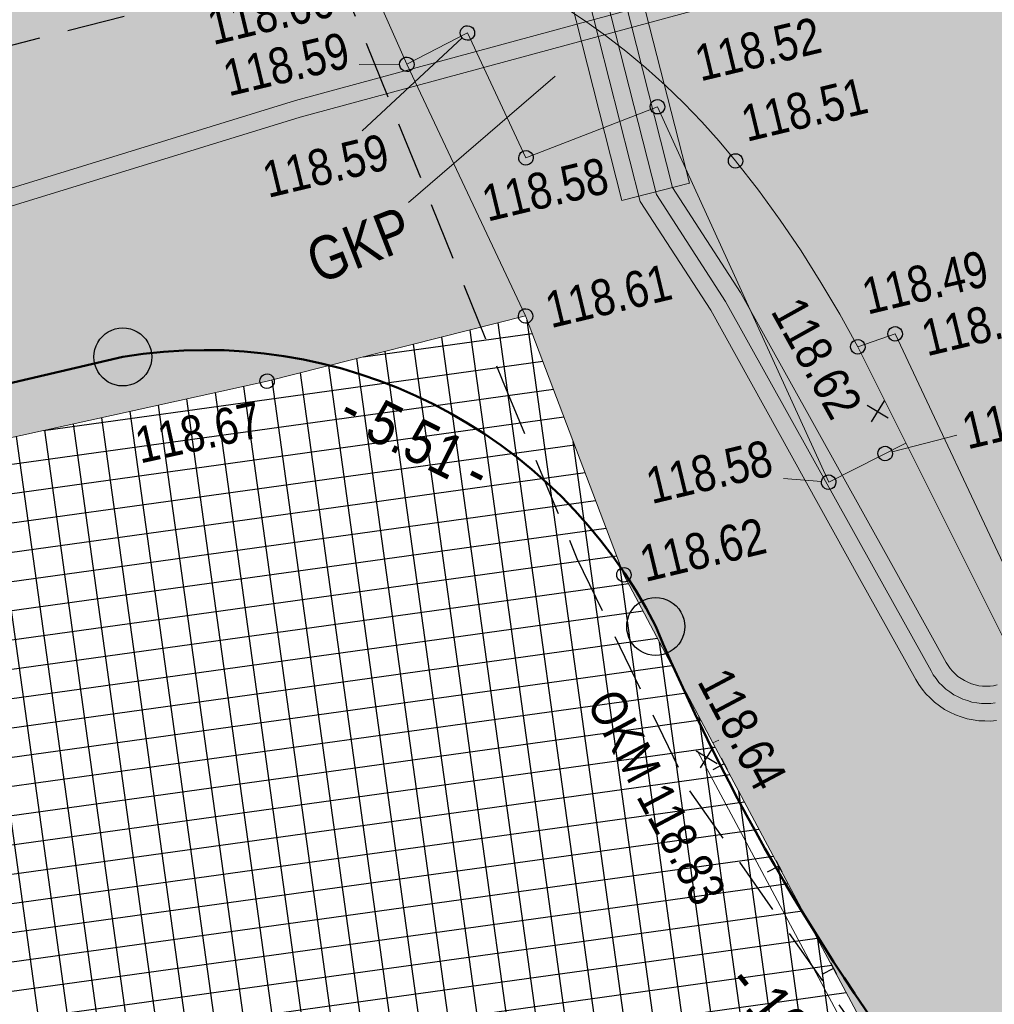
# Model space of a CAD drawing. Header units: metres. Extents: x 311004 to 311786, y 5688269 to 5688759.
# Tile 40 of 96: x 311176 to 311185, y 5688455 to 5688464. Entities that reach past the tile are written whole.
import ezdxf

# ---------------------------------------------------------------- set-up
doc = ezdxf.new("R2010")
doc.units = ezdxf.units.M
for name, pattern in [('1600.2028', [0]), ('2.35', [0]), ('2.611', [0]), ('2.8', [0]), ('2.96', [0.75, 0.5, -0.25])]:
    doc.linetypes.add(name, pattern=pattern)
doc.layers.get('0').update_dxf_attribs({"color": 1, "linetype": 'CONTINUOUS'})
for name, color, linetype in [('Bemaßung', 5, 'CONTINUOUS'), ('Flurstücke_Grenzpunkte', 51, 'CONTINUOUS'), ('Gelände', 92, 'CONTINUOUS'), ('Mauern', 32, 'CONTINUOUS'), ('Oberflächen', 7, 'CONTINUOUS'), ('Schraffuren', 7, 'CONTINUOUS'), ('Straße', 7, 'CONTINUOUS'), ('Straßenbeleuchtung', 1, 'CONTINUOUS'), ('Stromversorgung', 1, 'CONTINUOUS')]:
    doc.layers.add(name, color=color, linetype=linetype)
doc.styles.add('Bemaßung', font='Arial Narrow.ttf')
doc.styles.add('Geländehöhe', font='Arial Narrow.ttf')
doc.styles.add('Oberflächenmaterial', font='Arial Narrow.ttf')

# ---------------------------------------------------------------- blocks, each defined once
blk = doc.blocks.new('Grenzpunkt')
at = {"color": 0, "lineweight": -2}
blk.add_lwpolyline([(0.433013, -0.25, -0.577350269), (-0.433013, -0.25, -0.577350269), (0, 0.5, -0.577350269)], format="xyb", close=True, dxfattribs=at)
blk = doc.blocks.new('S2.100')
at = {"color": 0, "lineweight": -2}
for points in [[(-0.5, 0.5), (0.5, -0.5)], [(0.5, 0.5), (-0.5, -0.5)]]:
    blk.add_lwpolyline(points, dxfattribs=at)
blk = doc.blocks.new('Grenzpunkt mit Abmarkung')
at = {"color": 0, "lineweight": -2}
blk.add_lwpolyline([(0.433013, -0.25, -0.577350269), (-0.433013, -0.25, -0.577350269), (0, 0.5, -0.577350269)], format="xyb", close=True, dxfattribs=at)
blk = doc.blocks.new('O93')
at = {"layer": 'Flurstücke_Grenzpunkte', "color": 7, "linetype": '1600.2028', "lineweight": 50}
blk.add_lwpolyline([(311177.117, 5688460.902), (311171.797, 5688459.658), (311173.467, 5688452.609), (311176.172, 5688441.195), (311194.642, 5688445.565), (311188.199, 5688450.527, -0.13930701), (311181.713, 5688458.578, 0.32806489)], format="xyb", close=True, dxfattribs=at)
blk = doc.blocks.new('O330')
at = {"layer": 'Flurstücke_Grenzpunkte', "color": 7, "linetype": '1600.2028', "lineweight": 50}
blk.add_lwpolyline([(311168.633, 5688473.009), (311171.797, 5688459.658), (311177.117, 5688460.902, -0.32806489), (311181.713, 5688458.578, 0.13930701), (311188.199, 5688450.527), (311194.642, 5688445.565)], format="xyb", dxfattribs=at)
blk = doc.blocks.new('*X65')
at = {"color": 7, "linetype": '2.611', "lineweight": 25, "true_color": 0xffe5e5}
for p, q in [((311181.823169, 5688450.610936), (311180.355639, 5688461.195685)), ((311182.067566, 5688450.668595), (311180.604864, 5688461.218525)), ((311179.189723, 5688460.901853), (311180.648362, 5688461.104087)), ((311181.334375, 5688450.49562), (311179.867899, 5688461.072766)), ((311181.578772, 5688450.553278), (311180.111769, 5688461.134225)), ((311181.089977, 5688450.437961), (311179.624028, 5688461.011306)), ((311180.60076, 5688450.325692), (311179.136288, 5688460.888386)), ((311180.84558, 5688450.380303), (311179.380158, 5688460.949846)), ((311176.433199, 5688460.267281), (311180.739493, 5688460.864331)), ((311180.355744, 5688450.272499), (311178.892418, 5688460.826927)), ((311180.110727, 5688450.219306), (311178.648547, 5688460.765467)), ((311179.620695, 5688450.11292), (311178.159967, 5688460.648606)), ((311179.865711, 5688450.166113), (311178.404677, 5688460.704007)), ((311173.362202, 5688459.589109), (311180.830624, 5688460.624574)), ((311179.375678, 5688450.059727), (311177.915074, 5688460.594526)), ((311178.885645, 5688449.953341), (311177.425287, 5688460.486365)), ((311179.130662, 5688450.006534), (311177.67018, 5688460.540445)), ((311170.360004, 5688458.920476), (311180.921755, 5688460.384818)), ((311178.395613, 5688449.846954), (311176.9355, 5688460.378205)), ((311178.640629, 5688449.900148), (311177.180393, 5688460.432285)), ((311178.150561, 5688449.794016), (311176.690606, 5688460.324125)), ((311177.66031, 5688449.689204), (311176.20082, 5688460.215965)), ((311177.905435, 5688449.74161), (311176.445713, 5688460.270045)), ((311167.945586, 5688458.333336), (311181.012886, 5688460.145061)), ((311177.415184, 5688449.636798), (311175.955926, 5688460.161885)), ((311182.653258, 5688448.264628), (311181.002182, 5688460.173223)), ((311177.170059, 5688449.584392), (311175.711033, 5688460.107805)), ((311165.531167, 5688457.746196), (311181.104017, 5688459.905305)), ((311164.084587, 5688457.293242), (311181.195148, 5688459.665548)), ((311164.142135, 5688457.04883), (311181.286279, 5688459.425792)), ((311164.199684, 5688456.804417), (311181.377411, 5688459.186035)), ((311183.26037, 5688445.706159), (311181.3995, 5688459.12792)), ((311164.257232, 5688456.560005), (311181.479396, 5688458.947784)), ((311164.31478, 5688456.315592), (311181.604011, 5688458.71267)), ((311164.372328, 5688456.07118), (311181.728627, 5688458.477556)), ((311183.867482, 5688443.147689), (311181.746821, 5688458.443228)), ((311164.429877, 5688455.826767), (311181.853242, 5688458.242442)), ((311164.487425, 5688455.582354), (311181.977857, 5688458.007328)), ((311164.544973, 5688455.337942), (311182.102473, 5688457.772214)), ((311184.474594, 5688440.58922), (311182.088623, 5688457.798344)), ((311164.602521, 5688455.093529), (311182.227231, 5688457.53712)), ((311164.66007, 5688454.849117), (311182.352732, 5688457.302128)), ((311184.745476, 5688440.455852), (311182.429826, 5688457.157775)), ((311164.717912, 5688454.604745), (311182.478233, 5688457.067137)), ((311164.776072, 5688454.360417), (311182.603734, 5688456.832146)), ((311164.834232, 5688454.116089), (311182.729236, 5688456.597155)), ((311184.989963, 5688440.512863), (311182.770713, 5688456.519492)), ((311164.892392, 5688453.871762), (311182.854737, 5688456.362164)), ((311164.950552, 5688453.627434), (311182.980238, 5688456.127172)), ((311165.008712, 5688453.383106), (311183.105739, 5688455.892181)), ((311185.234451, 5688440.569873), (311183.1116, 5688455.881208)), ((311165.066872, 5688453.138778), (311183.231241, 5688455.65719)), ((311165.125032, 5688452.894451), (311183.356742, 5688455.422199))]:
    blk.add_line(p, q, dxfattribs=at)
blk = doc.blocks.new('S2.62', base_point=(0, 0.5))
at = {"color": 0, "lineweight": -2}
for points in [[(-0.5, 0.5), (0, 0.5), (0.5, 0.5)], [(0, 0.5), (0, -0.5)]]:
    blk.add_lwpolyline(points, dxfattribs=at)

msp = doc.modelspace()

# ---------------------------------------------------------------- hatches: boundary and pattern name
at = {"layer": 'Schraffuren', "lineweight": 25, "true_color": 0xffffd9}
msp.add_hatch(color=7, dxfattribs=at).paths.add_polyline_path([(311173.901, 5688520.418), (311175.466, 5688514.127), (311176.838, 5688508.258), (311177.539, 5688505.419), (311177.853, 5688504.047), (311178.815, 5688500.235), (311179.773, 5688496.001), (311181.315, 5688489.469), (311182.787, 5688483.308), (311184.133, 5688477.556), (311185.513, 5688471.738), (311186.9, 5688465.84), (311187.588, 5688462.991, 0.10833449), (311189.867, 5688458.623), (311191.975, 5688456.567), (311194.615, 5688454.583), (311199.021, 5688451.523), (311203.64, 5688448.503), (311207.564, 5688446.036, 0.0328761), (311214.44, 5688442.797, 0.38798147), (311218.297, 5688443.964, 0.14344634), (311218.679, 5688446.271), (311220.772, 5688436.374), (311219.712, 5688436.168, -0.08103064), (311216.252, 5688435.978, -0.08911444), (311211.726, 5688437.978), (311207.955, 5688440.385), (311203.634, 5688443.212), (311197.649, 5688447.19), (311196.163, 5688448.226), (311192.145, 5688450.913), (311189.144, 5688453.083), (311187.4, 5688454.769), (311186.022, 5688456.342), (311184.715, 5688458.472), (311183.456, 5688460.989, 0.04726254), (311182.402, 5688462.592, 0.16577077), (311179.071, 5688464.709, 0.09392761), (311176.945, 5688464.816), (311174.951, 5688464.367), (311169.067, 5688463.103), (311162.826, 5688461.773), (311152.59, 5688459.392), (311144.277, 5688457.46), (311140.97, 5688461.869), (311142.903, 5688462.333), (311146.795, 5688463.206), (311153.496, 5688464.744), (311159.852, 5688466.166), (311167.619, 5688467.971), (311175.134, 5688469.641, 0.03798257), (311177.987, 5688470.447, 0.0374434), (311179.604, 5688471.181, 0.27493666), (311180.33, 5688472.411), (311180.454, 5688473.57), (311179.383, 5688477.931), (311177.636, 5688485.95), (311177.11, 5688488.157), (311176.562, 5688490.625), (311174.415, 5688498.916), (311170.324, 5688515.738), (311170.510779, 5688515.786149), (311169.599, 5688519.323)], flags=0)
at = {"layer": 'Schraffuren', "lineweight": 25, "true_color": 0xffe5cc}
for points in [[(311144.277, 5688457.46), (311152.59, 5688459.392), (311162.826, 5688461.773), (311169.067, 5688463.103), (311174.951, 5688464.367), (311176.945, 5688464.816, -0.09392761), (311179.071, 5688464.709), (311179.062, 5688464.561), (311179.567, 5688463.425), (311180.591, 5688461.255), (311178.361, 5688460.693), (311170.613, 5688458.982), (311164.062056, 5688457.388936), (311163.917, 5688458.005), (311145.19998, 5688453.567191)], [(311179.071, 5688464.709, -0.16577077), (311182.402, 5688462.592, -0.04726254), (311183.456, 5688460.989), (311184.715, 5688458.472), (311186.022, 5688456.342), (311187.4, 5688454.769), (311189.144, 5688453.083), (311192.145, 5688450.913), (311196.163, 5688448.226), (311197.649, 5688447.19), (311197.52, 5688447.043), (311197.008, 5688446.274), (311196.283, 5688445.107), (311195.151, 5688445.81), (311194.672, 5688445.683), (311188.299, 5688450.504), (311184.348, 5688453.796), (311184.049, 5688454.126), (311182.207, 5688457.575), (311181.439, 5688459.024), (311180.591, 5688461.255), (311179.567, 5688463.425), (311179.062, 5688464.561)]]:
    msp.add_hatch(color=254, dxfattribs=at).paths.add_polyline_path(points, flags=0)

# ---------------------------------------------------------------- linework, layer by layer
at = {"layer": 'Gelände', "color": 7, "linetype": 'Continuous', "lineweight": 18}
for p, q in [((311179.181326, 5688462.852616, 118.586), (311180.04319, 5688463.652486, 118.586)), ((311179.154159, 5688463.42328, 118.591), (311179.504505, 5688463.42474, 118.591)), ((311184.308853, 5688460.228515, 118.598), (311183.752509, 5688460.084647, 118.598)), ((311182.815372, 5688459.853206, 118.579), (311183.142703, 5688459.826989, 118.579)), ((311182.258761, 5688457.59913, 118.643), (311182.207, 5688457.575, 118.643))]:
    msp.add_line(p, q, dxfattribs=at)
at = {"layer": 'Mauern', "lineweight": 18}
for p, q in [((311184.049, 5688454.126, 118.616), (311182.207, 5688457.575, 118.643)), ((311183.916687, 5688454.055336, 118.616), (311182.074687, 5688457.504336, 118.643))]:
    msp.add_line(p, q, dxfattribs=at)
at = {"layer": 'Oberflächen', "color": 7, "linetype": 'Continuous', "lineweight": 18}
msp.add_line((311179.581082, 5688462.233648, 118.549), (311180.845806, 5688463.32357, 118.549), dxfattribs=at)
at = {"layer": 'Straße', "color": 7, "linetype": '2.35', "lineweight": 18}
for p, q in [((311179.062, 5688464.561, 118.66), (311179.567, 5688463.425, 118.591)), ((311179.567, 5688463.425, 118.591), (311180.089, 5688463.695, 118.586)), ((311180.089, 5688463.695, 118.586), (311180.594, 5688462.618, 118.58)), ((311179.567, 5688463.425, 118.591), (311180.591, 5688461.255, 118.612)), ((311180.594, 5688462.618, 118.58), (311181.728, 5688463.059, 118.518)), ((311183.205, 5688459.822, 118.579), (311181.728, 5688463.059, 118.518)), ((311178.361, 5688460.693, 118.669), (311180.591, 5688461.255, 118.612)), ((311180.591, 5688461.255, 118.612), (311181.439, 5688459.024, 118.622)), ((311183.778, 5688461.101, 118.491), (311183.456, 5688460.989, 118.488)), ((311184.933, 5688458.644, 118.488), (311183.778, 5688461.101, 118.491)), ((311183.456, 5688460.989, 118.488), (311184.715, 5688458.472, 118.485)), ((311170.613, 5688458.982, 118.777), (311178.361, 5688460.693, 118.669)), ((311183.205, 5688459.822, 118.579), (311183.870818, 5688460.159694)), ((311181.439, 5688459.024, 118.622), (311182.207, 5688457.575, 118.643))]:
    msp.add_line(p, q, dxfattribs=at)
for points in [[(311179.071, 5688464.709, 118.621), (311179.286983, 5688464.652504, 118.614722), (311179.50076, 5688464.588162, 118.608444), (311179.712046, 5688464.516061, 118.602167), (311179.920559, 5688464.436296, 118.595889), (311180.126023, 5688464.348975, 118.589611), (311180.328162, 5688464.254212, 118.583333), (311180.526709, 5688464.152135, 118.577056), (311180.721397, 5688464.04288, 118.570778), (311180.911968, 5688463.926591, 118.5645), (311181.098168, 5688463.803425, 118.558222), (311181.279749, 5688463.673545, 118.551944), (311181.456468, 5688463.537124, 118.545667), (311181.62809, 5688463.394344, 118.539389), (311181.794387, 5688463.245395, 118.533111), (311181.955137, 5688463.090476, 118.526833), (311182.110125, 5688462.929793, 118.520556), (311182.259146, 5688462.763561, 118.514278), (311182.402, 5688462.592, 118.508)], [(311182.402, 5688462.592, 118.508), (311182.598414, 5688462.339108, 118.504667), (311182.78677, 5688462.080158, 118.501333), (311182.966881, 5688461.815407, 118.498), (311183.138568, 5688461.545118, 118.494667), (311183.301662, 5688461.269558, 118.491333), (311183.456, 5688460.989, 118.488)]]:
    msp.add_polyline3d(points, dxfattribs=at)
at = {"layer": 'Straßenbeleuchtung', "color": 1, "linetype": '2.96', "lineweight": 25}
for p, q in [((311175.91743, 5688463.529684), (311178.934191, 5688464.302587)), ((311178.934191, 5688464.302587), (311180.388007, 5688460.704197)), ((311180.388007, 5688460.704197), (311181.034024, 5688459.165746)), ((311181.034024, 5688459.165746), (311182.005601, 5688457.162516)), ((311182.005601, 5688457.162516), (311183.417894, 5688455.139209))]:
    msp.add_line(p, q, dxfattribs=at)
at = {"layer": 'Stromversorgung', "color": 3, "linetype": '2.8', "lineweight": 13}
for p, q in [((311180.762, 5688466.669), (311181.859, 5688462.363)), ((311180.47, 5688466.595), (311181.579, 5688462.242)), ((311180.616, 5688466.632), (311181.719, 5688462.303)), ((311189.895, 5688466.181), (311178.607, 5688463.112)), ((311189.626, 5688465.944), (311178.647, 5688462.969)), ((311178.607, 5688463.112), (311167.593, 5688459.726)), ((311178.647, 5688462.969), (311167.647, 5688459.586)), ((311181.859, 5688462.363), (311182.443, 5688461.458)), ((311181.579, 5688462.242), (311182.187, 5688461.305)), ((311181.719, 5688462.303), (311182.315, 5688461.381)), ((311182.443, 5688461.458), (311183.734, 5688459.138)), ((311182.315, 5688461.381), (311183.603, 5688459.066)), ((311182.187, 5688461.305), (311183.472, 5688458.993)), ((311183.734, 5688459.138), (311184.219, 5688458.268)), ((311183.603, 5688459.066), (311184.088, 5688458.195)), ((311183.472, 5688458.993), (311183.957, 5688458.122)), ((311184.219, 5688458.268), (311184.233956, 5688458.241161)), ((311184.088, 5688458.195), (311184.107291, 5688458.160424)), ((311184.233956, 5688458.241161), (311184.252848, 5688458.216934)), ((311184.252848, 5688458.216934), (311184.2725, 5688458.191734)), ((311184.2725, 5688458.191734), (311184.295916, 5688458.169991)), ((311184.295916, 5688458.169991), (311184.319977, 5688458.147649)), ((311183.957, 5688458.122), (311183.98116, 5688458.078555)), ((311184.107291, 5688458.160424), (311184.131337, 5688458.128974)), ((311184.131337, 5688458.128974), (311184.156218, 5688458.096432)), ((311184.156218, 5688458.096432), (311184.185644, 5688458.067947)), ((311184.319977, 5688458.147649), (311184.347369, 5688458.129552)), ((311184.347369, 5688458.129552), (311184.375145, 5688458.111202)), ((311184.375145, 5688458.111202), (311184.40558, 5688458.097722)), ((311184.40558, 5688458.097722), (311184.436015, 5688458.084241)), ((311184.436015, 5688458.084241), (311184.468265, 5688458.076005)), ((311183.98116, 5688458.078555), (311184.011244, 5688458.03898)), ((311184.011244, 5688458.03898), (311184.042344, 5688457.998071)), ((311184.042344, 5688457.998071), (311184.079111, 5688457.962167)), ((311184.185644, 5688458.067947), (311184.215768, 5688458.038788)), ((311184.215768, 5688458.038788), (311184.24996, 5688458.014551)), ((311184.24996, 5688458.014551), (311184.284563, 5688457.990023)), ((311184.468265, 5688458.076005), (311184.50007, 5688458.067881)), ((311184.50007, 5688458.067881), (311184.532776, 5688458.06508)), ((311184.532776, 5688458.06508), (311184.564605, 5688458.062354)), ((311184.564605, 5688458.062354), (311184.596462, 5688458.06474)), ((311184.596462, 5688458.06474), (311184.627088, 5688458.067034)), ((311184.627088, 5688458.067034), (311184.657, 5688458.074)), ((311184.079111, 5688457.962167), (311184.116724, 5688457.925437)), ((311184.116724, 5688457.925437), (311184.159427, 5688457.894765)), ((311184.284563, 5688457.990023), (311184.322511, 5688457.971117)), ((311184.322511, 5688457.971117), (311184.360459, 5688457.952212)), ((311184.360459, 5688457.952212), (311184.400847, 5688457.93938)), ((311184.400847, 5688457.93938), (311184.440757, 5688457.926699)), ((311184.440757, 5688457.926699), (311184.482115, 5688457.920247)), ((311184.482115, 5688457.920247), (311184.522515, 5688457.913944)), ((311184.522515, 5688457.913944), (311184.563389, 5688457.913728)), ((311184.563389, 5688457.913728), (311184.602891, 5688457.913518)), ((311184.602891, 5688457.913518), (311184.642, 5688457.919)), ((311184.159427, 5688457.894765), (311184.202626, 5688457.863735)), ((311184.202626, 5688457.863735), (311184.250039, 5688457.839619)), ((311184.250039, 5688457.839619), (311184.297452, 5688457.815503)), ((311184.297452, 5688457.815503), (311184.347982, 5688457.798857)), ((311184.347982, 5688457.798857), (311184.39793, 5688457.782403)), ((311184.39793, 5688457.782403), (311184.449789, 5688457.773624)), ((311184.449789, 5688457.773624), (311184.50048, 5688457.765042)), ((311184.50048, 5688457.765042), (311184.551889, 5688457.763984)), ((311184.551889, 5688457.763984), (311184.601621, 5688457.76296)), ((311184.601621, 5688457.76296), (311184.651, 5688457.769))]:
    msp.add_line(p, q, dxfattribs=at)
at = {"layer": 'Stromversorgung', "color": 7, "linetype": '2.8', "lineweight": 13}
for p, q in [((311181.422, 5688462.252), (311180.325, 5688466.558)), ((311181.363, 5688464.916), (311182.004, 5688462.4)), ((311182.004, 5688462.4), (311181.422, 5688462.252))]:
    msp.add_line(p, q, dxfattribs=at)

# ---------------------------------------------------------------- block references
at = {"layer": 'Flurstücke_Grenzpunkte', "color": 7, "true_color": 0xffffff}
for name in ['O330', 'O93']:
    msp.add_blockref(name, (0, 0), dxfattribs=at)
at = {"layer": 'Flurstücke_Grenzpunkte', "color": 7, "xscale": 0.5, "yscale": 0.5}
for p in [(311177.117, 5688460.902), (311181.713, 5688458.578)]:
    msp.add_blockref('Grenzpunkt mit Abmarkung', p, dxfattribs=at)
at = {"layer": 'Gelände', "color": 94, "true_color": 0x009900, "xscale": 0.15, "yscale": 0.15, "rotation": 13.499999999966}
msp.add_blockref('S2.100', (311183.627, 5688460.432, 118.622), dxfattribs=at)
at = {"layer": 'Mauern', "color": 94, "true_color": 0x009900, "xscale": 0.15, "yscale": 0.15, "rotation": 13.499999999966}
msp.add_blockref('S2.100', (311182.152, 5688457.451, 118.828), dxfattribs=at)
at = {"layer": 'Mauern', "color": 7, "xscale": 0.1125, "yscale": 0.1125, "rotation": 298.105662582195}
for p in [(311182.303588, 5688457.394147, 118.641584), (311182.774681, 5688456.512063, 118.634679), (311183.245773, 5688455.629979, 118.627774)]:
    msp.add_blockref('S2.62', p, dxfattribs=at)
at = {"layer": 'Schraffuren', "color": 7, "true_color": 0xffffff}
msp.add_blockref('*X65', (0, 0), dxfattribs=at)
at = {"layer": 'Straße', "color": 7, "xscale": 0.125, "yscale": 0.125, "rotation": 13.499999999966}
for p in [(311180.089, 5688463.695, 118.586), (311179.567, 5688463.425, 118.591), (311181.728, 5688463.059, 118.518), (311180.594, 5688462.618, 118.58), (311182.402, 5688462.592, 118.508), (311180.591, 5688461.255, 118.612), (311183.778, 5688461.101, 118.491), (311183.456, 5688460.989, 118.488), (311178.361, 5688460.693, 118.669), (311183.692, 5688460.069, 118.598), (311183.205, 5688459.822, 118.579), (311181.439, 5688459.024, 118.622)]:
    msp.add_blockref('Grenzpunkt', p, dxfattribs=at)

# ---------------------------------------------------------------- texts
at = {"layer": 'Bemaßung', "color": 7, "lineweight": 18, "char_height": 0.375, "line_spacing_factor": 0.84, "style": 'Bemaßung'}
for s, insert, attachment_point, rotation in [('- 5.51 -', (311179.728524, 5688460.360033), 2, 333.176228), ('- 10.47 -', (311183.604842, 5688454.482984), 3, 308.8553872)]:
    msp.add_mtext(s, dxfattribs=dict(at, insert=insert, attachment_point=attachment_point, rotation=rotation))
at = {"layer": 'Gelände', "color": 7, "lineweight": 18, "char_height": 0.3125, "line_spacing_factor": 0.84, "style": 'Geländehöhe'}
for s, insert, attachment_point, rotation in [('118.66', (311178.887587, 5688464.149607, 118.66), 3, 13.5181837), ('118.52', (311182.099727, 5688463.272292, 118.518), 7, 13.5181837), ('118.59', (311179.095589, 5688463.399524, 118.591), 9, 13.5181837), ('118.51', (311182.499857, 5688462.751802, 118.508), 7, 13.5181837), ('118.59', (311179.361809, 5688462.831726, 118.586), 3, 13.5181837), ('118.58', (311180.721962, 5688462.499307, 118.58), 2, 13.5181837), ('118.49', (311183.540785, 5688461.261766, 118.488), 7, 13.5181837), ('118.61', (311180.773305, 5688461.298829, 118.612), 4, 13.5181837), ('118.62', (311183.505993, 5688460.490772, 118.622), 3, 299.0943943), ('118.49', (311183.979662, 5688461.210565, 118.491), 1, 13.5181837), ('118.60', (311184.367132, 5688460.253479, 118.598), 4, 13.5181837), ('118.67', (311178.268313, 5688460.523711, 118.669), 3, 12.4528404), ('118.58', (311182.743599, 5688459.884371, 118.579), 9, 13.5181837), ('118.62', (311181.586838, 5688459.110691, 118.622), 4, 13.5181837), ('118.64', (311182.319229, 5688457.618504, 118.643), 8, 297.9245288)]:
    msp.add_mtext(s, dxfattribs=dict(at, insert=insert, attachment_point=attachment_point, rotation=rotation))
at = {"layer": 'Mauern', "color": 7, "lineweight": 18, "insert": (311181.859676, 5688457.179987, 118.828), "char_height": 0.3125, "attachment_point": 2, "rotation": 297.9245288, "line_spacing_factor": 0.84, "style": 'Geländehöhe'}
msp.add_mtext('OKM 118.83', dxfattribs=at)
at = {"layer": 'Oberflächen', "color": 7, "lineweight": 18, "insert": (311179.510981, 5688462.206979, 118.549), "char_height": 0.375, "attachment_point": 3, "rotation": 21.2504847, "line_spacing_factor": 0.84, "style": 'Oberflächenmaterial'}
msp.add_mtext('GKP', dxfattribs=at)

doc.saveas('drawing.dxf')
